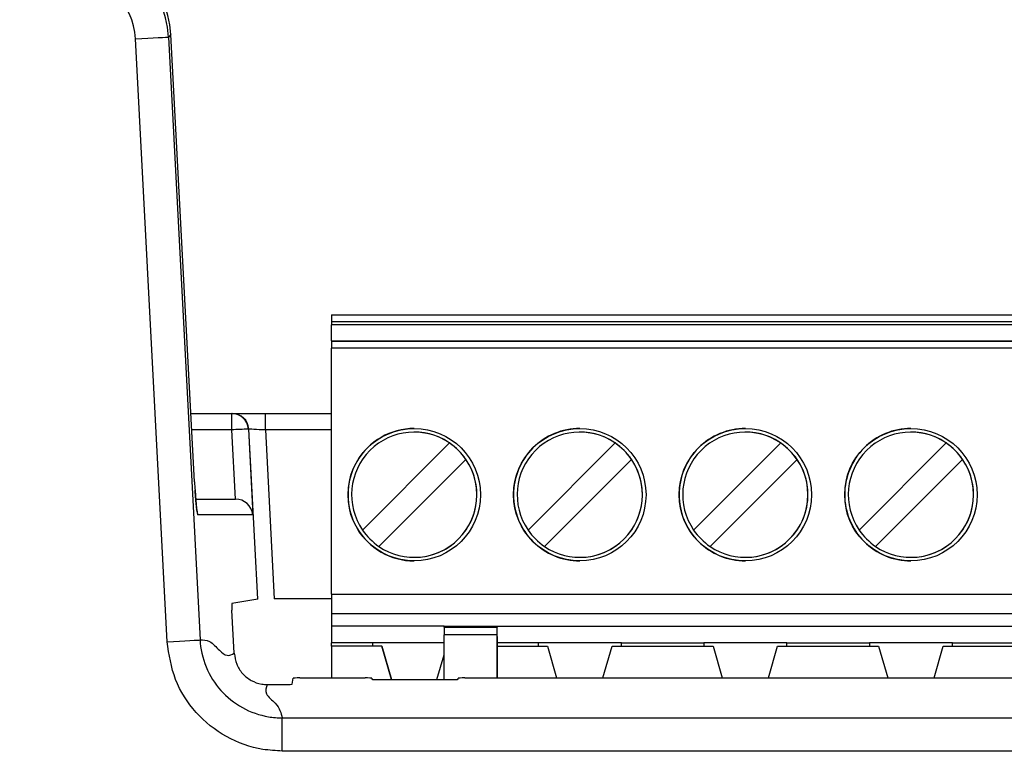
# Paper-space layout 'Sheet1' of a CAD drawing. Header units: millimetres. Extents: x 0 to 420, y 0 to 297.
# Tile 50 of 130: x 52.16 to 58.1, y 247.59 to 252.06. Entities that reach past the tile are written whole.
import ezdxf

# ---------------------------------------------------------------- set-up
doc = ezdxf.new("R2010")
doc.units = ezdxf.units.MM
doc.layers.add('SLD-0', color=179, linetype='Continuous')
doc.styles.add('SLDTEXTSTYLE1', font='TXT', dxfattribs={"width": 0.75})
doc.styles.add('SLDTEXTSTYLE3', font='TXT', dxfattribs={"width": 0.96})
doc.dimstyles.new('SLDDIMSTYLE3', dxfattribs={"dimtxt": 2.5, "dimasz": 3.302, "dimexe": 0, "dimexo": 0.0625, "dimtad": 1, "dimdec": 1, "dimlfac": 5, "dimrnd": 1e-09, "dimzin": 4, "dimdsep": 46, "dimtxsty": 'SLDTEXTSTYLE1', "dimblk1": 'NONE', "dimblk2": 'NONE', "dimsah": 1, "dimcen": 0, "dimadec": 0, "dimazin": 1, "dimtfac": 1, "dimtmove": 0, "dimatfit": 3, "dimldrblk": 'NONE', "dimfxl": 0, "dimfrac": 2, "dimtolj": 1, "dimtzin": 12, "dimarcsym": 0})

# ---------------------------------------------------------------- blocks, each defined once
blk = doc.blocks.new('_D_23')
at = {"layer": 'SLD-0', "color": 179}
for p, q in [((163.9992, 261.4925), (154.0234, 261.4925)), ((172.7997, 249.8964), (163.9992, 261.4925)), ((171.3844, 252.5884), (170.5878, 251.9839)), ((171.3844, 252.5884), (172.7997, 249.8964)), ((172.7997, 249.8964), (170.9861, 252.2862)), ((172.7997, 249.8964), (170.5878, 251.9839)), ((175.5201, 246.3118), (172.7997, 249.8964))]:
    blk.add_line(p, q, dxfattribs=at)
at = {"layer": 'SLD-0', "color": 179, "char_height": 2.5, "attachment_point": 1, "style": 'SLDTEXTSTYLE3'}
for s, insert in [('%%c', (152.7734, 264.5278)), ('9.0', (157.7937, 264.566))]:
    blk.add_mtext(s, dxfattribs=dict(at, insert=insert))
blk = doc.blocks.new('_None')
blk = doc.blocks.new('_D_24')
at = {"layer": 'SLD-0', "color": 179}
for p, q in [((241.4525, 256.6969), (250.7091, 264.1314)), ((250.7091, 264.1314), (262.5322, 264.1314)), ((241.4525, 256.6969), (243.4784, 258.9654)), ((244.1046, 258.1857), (243.4784, 258.9654)), ((241.4525, 256.6969), (243.7915, 258.5755)), ((244.1046, 258.1857), (241.4525, 256.6969)), ((236.3847, 252.6267), (241.4525, 256.6969))]:
    blk.add_line(p, q, dxfattribs=at)
at = {"layer": 'SLD-0', "color": 179, "char_height": 2.5, "attachment_point": 1, "style": 'SLDTEXTSTYLE3'}
for s, insert in [('%%c', (251.0466, 267.1667)), ('13.0', (256.0669, 267.2049))]:
    blk.add_mtext(s, dxfattribs=dict(at, insert=insert))

psp = doc.layouts.new('Sheet1')

# ---------------------------------------------------------------- linework, layer by layer
at = {"layer": 'SLD-0', "color": 179, "linetype": 'Continuous', "lineweight": 25}
for p, q in [((52.8551, 251.9465), (52.8928, 251.9485)), ((53.0463, 248.3049), (52.8551, 251.9465)), ((52.8928, 251.9485), (52.9292, 251.9504)), ((52.9292, 251.9504), (52.9628, 251.9521)), ((52.9628, 251.9521), (52.9926, 251.9537)), ((52.9926, 251.9537), (53.0175, 251.955)), ((53.0175, 251.955), (53.0365, 251.956)), ((53.0365, 251.956), (53.049, 251.9567)), ((53.049, 251.9567), (53.0546, 251.957)), ((53.0685, 251.9717), (53.0546, 251.957)), ((53.0546, 251.957), (53.2457, 248.3154)), ((53.2116, 249.2696), (53.0685, 251.9717)), ((53.0685, 251.9717), (53.0687, 251.9717)), ((53.2117, 249.2697), (53.0687, 251.9717)), ((54.0388, 250.2788), (64.0388, 250.2788)), ((54.0388, 250.2788), (54.0388, 250.2388)), ((54.0388, 250.2388), (64.0388, 250.2388)), ((54.0388, 250.2388), (54.0388, 250.2188)), ((64.0388, 250.2188), (54.0388, 250.2188)), ((54.0388, 250.1228), (54.0388, 250.2188)), ((54.0388, 250.1228), (64.0388, 250.1228)), ((54.0388, 250.1228), (54.0388, 250.1179)), ((54.0388, 250.1179), (54.0388, 250.078)), ((64.0388, 250.1179), (54.0388, 250.1179)), ((54.0388, 248.5928), (54.0388, 250.078)), ((64.0388, 250.078), (54.0388, 250.078)), ((53.1898, 249.6836), (53.437, 249.6836)), ((53.437, 249.5844), (53.437, 249.6836)), ((53.437, 249.6836), (53.4397, 249.6836)), ((53.4397, 249.6836), (53.6397, 249.6836)), ((53.6397, 249.5836), (53.6397, 249.6836)), ((53.6397, 249.6836), (54.0388, 249.6836)), ((53.4588, 249.1661), (53.437, 249.5844)), ((53.5368, 249.5888), (53.5637, 249.0714)), ((53.5395, 249.5888), (53.5368, 249.5888)), ((53.5933, 248.5622), (53.5395, 249.5888)), ((53.5422, 249.5886), (53.5395, 249.5888)), ((53.5485, 249.5883), (53.5422, 249.5886)), ((53.5581, 249.5878), (53.5485, 249.5883)), ((53.5706, 249.5872), (53.5581, 249.5878)), ((53.5856, 249.5864), (53.5706, 249.5872)), ((53.6025, 249.5855), (53.5856, 249.5864)), ((53.6208, 249.5845), (53.6025, 249.5855)), ((53.6397, 249.5836), (53.6208, 249.5845)), ((53.6397, 249.5836), (53.6933, 248.563)), ((54.2265, 248.9794), (54.7522, 249.5052)), ((54.2265, 248.9794), (54.7522, 249.5052)), ((55.2265, 248.9794), (55.7522, 249.5052)), ((56.2265, 248.9794), (56.7522, 249.5052)), ((57.2265, 248.9794), (57.7522, 249.5052)), ((57.2265, 248.9794), (57.7522, 249.5052)), ((54.8512, 249.4062), (54.3255, 248.8804)), ((55.8512, 249.4062), (55.3255, 248.8804)), ((56.8512, 249.4062), (56.3255, 248.8804)), ((57.8512, 249.4062), (57.3255, 248.8804)), ((53.2188, 249.1661), (53.4588, 249.1661)), ((53.4588, 249.1661), (53.4588, 249.1661)), ((53.5637, 249.0714), (53.2325, 249.0714)), ((53.5933, 248.5622), (53.438, 248.5361)), ((54.0388, 248.563), (53.6933, 248.563)), ((54.0388, 248.5928), (64.0388, 248.5928)), ((54.0388, 248.5928), (54.0388, 248.4728)), ((53.4517, 248.2356), (53.438, 248.4961)), ((64.0388, 248.4728), (54.0388, 248.4728)), ((54.0388, 248.4728), (54.0388, 248.3988)), ((54.7188, 248.3988), (54.0388, 248.3988)), ((54.0388, 248.3988), (54.0388, 248.2988)), ((54.7188, 248.3988), (55.0388, 248.3988)), ((54.7188, 248.3924), (54.7188, 248.3988)), ((54.7188, 248.3924), (55.0388, 248.3924)), ((54.7188, 248.3924), (54.7188, 248.3473)), ((55.0388, 248.3988), (63.0388, 248.3988)), ((55.0388, 248.3988), (55.0388, 248.3924)), ((55.0388, 248.3362), (55.0388, 248.3988)), ((55.0388, 248.3473), (55.0388, 248.3924)), ((53.0463, 248.3049), (53.0839, 248.3069)), ((53.0839, 248.3069), (53.1203, 248.3088)), ((53.1203, 248.3088), (53.1539, 248.3106)), ((53.1539, 248.3106), (53.1837, 248.3121)), ((53.1837, 248.3121), (53.2086, 248.3134)), ((53.2086, 248.3134), (53.2276, 248.3144)), ((53.2276, 248.3144), (53.2402, 248.3151)), ((53.2402, 248.3151), (53.2457, 248.3154)), ((55.0388, 248.3473), (54.7188, 248.3473)), ((54.7188, 248.0757), (54.7188, 248.3473)), ((55.0388, 248.0861), (55.0388, 248.3473)), ((55.0388, 248.3362), (55.0388, 248.0861)), ((54.2878, 248.2988), (54.0388, 248.2988)), ((54.0388, 248.2788), (54.0388, 248.2988)), ((54.0388, 248.2788), (54.0388, 248.0861)), ((54.3438, 248.2788), (54.0388, 248.2788)), ((54.7188, 248.2988), (54.2878, 248.2988)), ((54.2878, 248.2788), (54.2878, 248.2988)), ((54.4017, 248.0757), (54.3438, 248.2788)), ((54.3438, 248.2788), (54.4017, 248.0757)), ((55.2878, 248.2988), (55.0388, 248.2988)), ((55.0388, 248.2788), (55.3438, 248.2788)), ((55.7898, 248.2988), (55.2878, 248.2988)), ((55.2878, 248.2988), (55.2878, 248.2788)), ((55.3438, 248.2788), (55.3987, 248.0861)), ((55.679, 248.0861), (55.7338, 248.2788)), ((55.7338, 248.2788), (56.3438, 248.2788)), ((55.7898, 248.2988), (56.2878, 248.2988)), ((55.7898, 248.2788), (55.7898, 248.2988)), ((56.7898, 248.2988), (56.2878, 248.2988)), ((56.2878, 248.2988), (56.2878, 248.2788)), ((56.3438, 248.2788), (56.3987, 248.0861)), ((56.679, 248.0861), (56.7338, 248.2788)), ((56.7338, 248.2788), (57.3438, 248.2788)), ((56.7898, 248.2988), (57.2878, 248.2988)), ((56.7898, 248.2788), (56.7898, 248.2988)), ((57.7898, 248.2988), (57.2878, 248.2988)), ((57.2878, 248.2988), (57.2878, 248.2788)), ((57.3438, 248.2788), (57.3987, 248.0861)), ((57.679, 248.0861), (57.7338, 248.2788)), ((57.7338, 248.2788), (58.3438, 248.2788)), ((57.7898, 248.2988), (58.2878, 248.2988)), ((57.7898, 248.2788), (57.7898, 248.2988)), ((54.676, 248.0757), (54.7188, 248.2261)), ((53.8018, 248.0484), (53.8077, 248.0841)), ((53.8477, 248.0861), (54.2418, 248.0861)), ((54.2818, 248.0841), (54.2828, 248.0777)), ((54.3228, 248.0757), (54.7635, 248.0757)), ((54.8035, 248.0777), (54.8046, 248.0841)), ((54.8446, 248.0861), (63.0434, 248.0861)), ((53.6511, 248.0463), (53.7618, 248.0463)), ((53.7419, 247.6448), (53.7419, 247.8445)), ((53.7419, 247.8445), (64.1454, 247.8445)), ((64.1454, 247.6448), (53.7419, 247.6448))]:
    psp.add_line(p, q, dxfattribs=at)
at = {"layer": 'SLD-0', "color": 8, "linetype": 'Continuous', "lineweight": 25}
for p, q in [((53.437, 249.5844), (53.195, 249.5844)), ((54.0388, 249.5836), (53.6397, 249.5836)), ((53.2116, 249.2696), (53.2117, 249.2697)), ((53.2297, 249.0901), (53.2241, 249.1066)), ((53.2325, 249.0714), (53.2297, 249.0901))]:
    psp.add_line(p, q, dxfattribs=at)
at = {"layer": 'SLD-0', "color": 179, "linetype": 'Continuous', "lineweight": 25}
for centre in [(54.5388, 249.1928), (55.5388, 249.1928), (56.5388, 249.1928), (57.5388, 249.1928)]:
    psp.add_circle(centre, 0.4, dxfattribs=at)
for centre, radius, start, end in [((53.437, 249.5836), 0.0999, 2.9619, 89.96103), ((53.4397, 249.5836), 0.0999, 2.9619, 89.95932), ((53.6291, 246.336), 3.2541, 91.62624, 93.38393), ((54.5388, 249.1928), 0.4, 89.99999, 270), ((54.5388, 249.1928), 0.3783, 55.66343, 214.33656), ((54.5388, 249.1928), 0.3783, 270, 89.99999), ((55.5388, 249.1928), 0.4, 89.99999, 179.99999), ((55.5388, 249.1928), 0.3783, 55.66343, 214.33659), ((55.5388, 249.1928), 0.3783, 359.99999, 89.99999), ((56.5388, 249.1928), 0.4, 89.99999, 179.99999), ((56.5388, 249.1928), 0.3783, 55.66343, 214.33659), ((56.5388, 249.1928), 0.3783, 270, 89.99999), ((57.5388, 249.1928), 0.4, 89.99999, 179.99999), ((57.5388, 249.1928), 0.3783, 55.66343, 214.33659), ((57.5388, 249.1928), 0.3783, 359.99999, 89.99999), ((54.5388, 249.1928), 0.3783, 34.33659, 55.66343), ((55.5388, 249.1928), 0.3783, 34.33659, 55.66343), ((56.5388, 249.1928), 0.3783, 34.33659, 55.66343), ((57.5388, 249.1928), 0.3783, 34.33659, 55.66343), ((54.5388, 249.1928), 0.3783, 235.66344, 34.33659), ((55.5388, 249.1928), 0.3783, 235.6634, 34.33659), ((56.5388, 249.1928), 0.3783, 235.6634, 34.33659), ((57.5388, 249.1928), 0.3783, 235.6634, 34.33659), ((55.5388, 249.1928), 0.4, 179.99999, 270), ((55.5388, 249.1928), 0.3783, 270, 359.99999), ((56.5388, 249.1928), 0.4, 179.99999, 270), ((57.5388, 249.1928), 0.4, 179.99999, 270), ((57.5388, 249.1928), 0.3783, 270, 359.99999), ((54.5388, 249.1928), 0.3783, 214.33656, 235.66344), ((55.5388, 249.1928), 0.3783, 214.33659, 235.6634), ((56.5388, 249.1928), 0.3783, 214.33659, 235.6634), ((57.5388, 249.1928), 0.3783, 214.33659, 235.6634)]:
    psp.add_arc(centre, radius, start, end, dxfattribs=at)
for centre, major_axis, ratio, start_param, end_param in [((52.4689, 251.9389), (0.4664, 0.3788), 0.9986, 5.654895, 7.170664), ((52.4552, 251.9245), (0.413, 0.4359), 0.999131, 5.524576, 7.040343), ((52.4552, 251.9245), (0.2758, 0.2911), 0.997404, 5.524576, 7.040345), ((53.222, 249.2714), (-0.0105, 0.2), 0.052263, 1.576773, 1.833354), ((53.464, 249.0661), (0.0745, -0.0707), 0.949396, 0.837738, 2.355776), ((53.4401, 248.4961), (-0.0021, 0.04), 0.052263, 0.005742, 1.568046), ((53.8477, 248.084), (0.04, 0), 0.052408, 1.570796, 3.132402), ((54.2418, 248.084), (0.04, 0), 0.052408, 0.008727, 1.570796), ((54.3228, 248.0778), (0.04, 0), 0.052408, 3.150577, 4.712389), ((54.7635, 248.0778), (0.04, 0), 0.052408, 4.712425, 6.274459), ((54.8446, 248.084), (0.04, 0), 0.052408, 1.570796, 3.132402), ((53.7618, 248.0484), (0.04, 0), 0.052408, 4.712423, 6.274459)]:
    psp.add_ellipse(centre, major_axis=major_axis, ratio=ratio, start_param=start_param, end_param=end_param, dxfattribs=at)
at = {"layer": 'SLD-0', "color": 8, "linetype": 'Continuous', "lineweight": 25}
psp.add_ellipse((53.222, 249.2714), major_axis=(-0.0105, 0.2), ratio=0.052263, start_param=1.833354, end_param=3.138977, dxfattribs=at)
at = {"layer": 'SLD-0', "color": 179, "linetype": 'Continuous', "lineweight": 25}
for points, knots in [([(53.2267, 249.0971), (53.2267, 249.0972), (53.2267, 249.0973), (53.2252, 249.1054), (53.2225, 249.1262), (53.2186, 249.1649), (53.216, 249.2018), (53.2147, 249.2206)], [0, 0, 0, 0, 0.057542, 0.190198, 0.400532, 0.693178, 1, 1, 1, 1]), ([(53.7419, 247.6448), (53.7027, 247.6468), (53.5855, 247.6528), (53.3973, 247.7211), (53.2125, 247.8693), (53.0816, 248.0714), (53.058, 248.2271), (53.0463, 248.3049)], [0, 0, 0, 0, 0.111616, 0.333656, 0.555723, 0.777863, 1, 1, 1, 1]), ([(53.2457, 248.3154), (53.2645, 248.3162), (53.3021, 248.3178), (53.3579, 248.2545), (53.4085, 248.2123), (53.4373, 248.2278), (53.4517, 248.2356)], [0, 0, 0, 0, 0.279689, 0.560297, 0.780503, 1, 1, 1, 1]), ([(53.2457, 248.3154), (53.2457, 248.3154), (53.2457, 248.2656), (53.2747, 248.1461), (53.3631, 248.0054), (53.4963, 247.8982), (53.6303, 247.8515), (53.714, 247.8445), (53.7419, 247.8445), (53.7419, 247.8445)], [0, 0, 0, 0, 0.0000177, 0.2221483, 0.4442815, 0.6663374, 0.8883781, 0.9999841, 1, 1, 1, 1]), ([(53.4517, 248.2356), (53.4551, 248.2132), (53.4618, 248.1686), (53.4994, 248.1106), (53.5523, 248.0682), (53.6063, 248.0486), (53.6399, 248.0469), (53.6511, 248.0463)], [0, 0, 0, 0, 0.2222209, 0.4444639, 0.6663986, 0.8882273, 1, 1, 1, 1]), ([(53.6511, 248.0463), (53.6442, 248.0275), (53.6304, 247.9898), (53.7212, 247.9226), (53.7341, 247.8741), (53.7419, 247.8445)], [0, 0, 0, 0, 0.279483, 0.560024, 1, 1, 1, 1])]:
    psp.add_open_spline(points, degree=3, knots=knots, dxfattribs=at)

# ---------------------------------------------------------------- dimensions: what is measured, and where the dimension line sits
at = {"layer": 'SLD-0', "color": 179}
for p1, picture, middle in [((0.8895, 0.9481), '_D_24', (257.4144, 266.2477)), ((0.5171, 0.7366), '_D_23', (158.2176, 263.6089))]:
    dim = psp.add_diameter_dim_2p(p1=p1, p2=(0, 0), dimstyle='SLDDIMSTYLE3', dxfattribs=at)
    dim.commit()
    dim.dimension.update_dxf_attribs({"geometry": picture, "text_midpoint": middle, "dimtype": 163})

doc.saveas('drawing.dxf')
